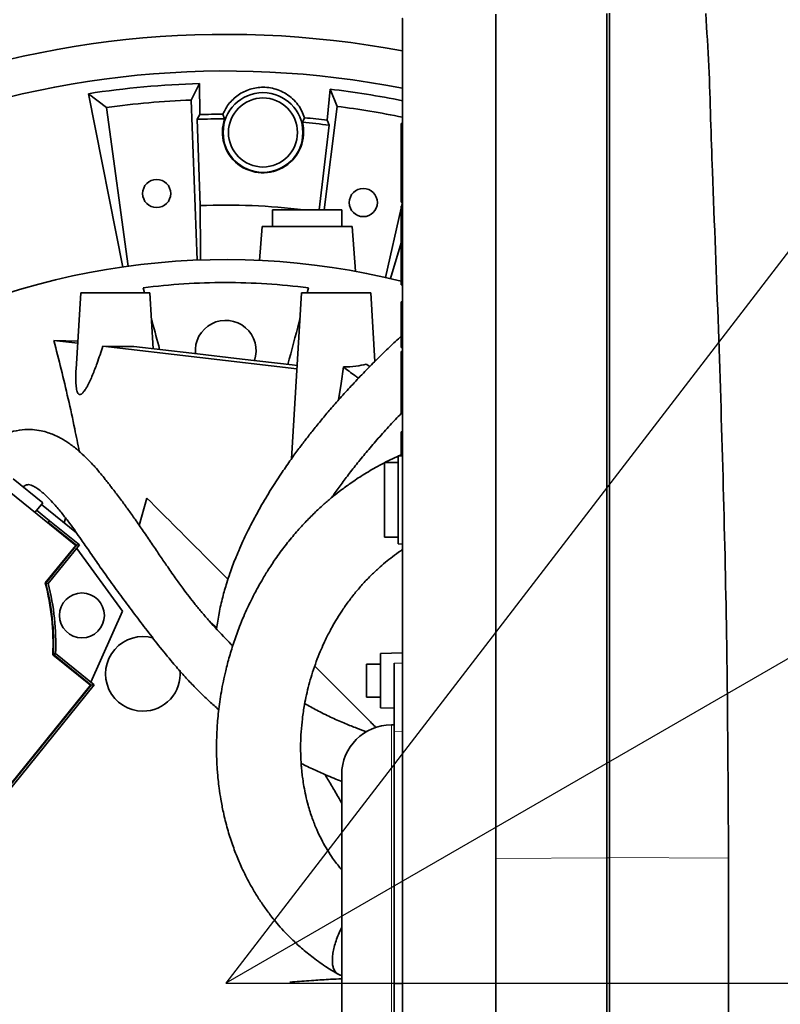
# Model space of a CAD drawing. Header units: millimetres. Extents: x 0 to 14900, y 0 to 10500.
# Tile 37 of 47: x 10555 to 10831, y 6633 to 6989. Entities that reach past the tile are written whole.
import ezdxf

# ---------------------------------------------------------------- set-up
doc = ezdxf.new("R2010")
doc.units = ezdxf.units.MM
doc.header["$LTSCALE"] = 25
doc.layers.add('THICK_LINE', color=7, linetype='Continuous')
doc.styles.add('SLDTEXTSTYLE0', font='TXT', dxfattribs={"width": 0.605})
doc.dimstyles.new('SLDDIMSTYLE2', dxfattribs={"dimtxt": 87.5, "dimasz": 87.5, "dimexe": 0, "dimexo": 0.0625, "dimgap": 21.875, "dimtad": 1, "dimdec": 4, "dimlfac": 25, "dimzin": 12, "dimdsep": 46, "dimtxsty": 'SLDTEXTSTYLE0', "dimsah": 1, "dimcen": 0.09, "dimadec": 1, "dimazin": 3, "dimtfac": 1, "dimtofl": 0, "dimtmove": 0, "dimatfit": 3, "dimfxl": 1, "dimfrac": 2, "dimtolj": 1, "dimtzin": 12, "dimarcsym": 0})
doc.dimstyles.new('SLDDIMSTYLE3', dxfattribs={"dimtxt": 87.5, "dimasz": 87.5, "dimexe": 0, "dimexo": 0.0625, "dimgap": 21.875, "dimtad": 1, "dimdec": 1, "dimrnd": 1e-09, "dimzin": 12, "dimdsep": 46, "dimtxsty": 'SLDTEXTSTYLE0', "dimsah": 1, "dimcen": 0, "dimadec": 0, "dimazin": 3, "dimtfac": 1, "dimtofl": 0, "dimtmove": 0, "dimatfit": 3, "dimfxl": 1, "dimfrac": 2, "dimtolj": 1, "dimtzin": 12, "dimarcsym": 0})

# ---------------------------------------------------------------- blocks, each defined once
blk = doc.blocks.new('_D_6')
at = {"layer": 'THICK_LINE'}
for p, q in [((7902.03, 7121.67), (7616.02, 7172.1)), ((13399.94, 6640.66), (13690.36, 6640.66))]:
    blk.add_line(p, q, dxfattribs=at)
blk.add_arc((10629.94, 6640.66), 3022.92, 0, 170, dxfattribs=at)
for points in [[(7652.95, 7165.58), (7681.67, 7249.18), (7657.11, 7253.87)], [(13652.86, 6640.66), (13664.1, 6728.33), (13639.1, 6727.97)]]:
    blk.add_solid(points, dxfattribs=at)
at = {"layer": 'THICK_LINE', "insert": (10779.39, 9775.28), "char_height": 87.5, "attachment_point": 1, "rotation": 355, "style": 'SLDTEXTSTYLE0'}
blk.add_mtext('170°', dxfattribs=at)
blk = doc.blocks.new('_D_7')
at = {"layer": 'THICK_LINE'}
for p, q in [((13399.94, 6640.66), (13690.36, 6640.66)), ((7902.03, 6159.65), (7616.02, 6109.22))]:
    blk.add_line(p, q, dxfattribs=at)
blk.add_arc((10629.94, 6640.66), 3022.92, 190, 0, dxfattribs=at)
for points in [[(13652.86, 6640.66), (13639.1, 6553.35), (13664.1, 6552.99)], [(7652.95, 6115.74), (7657.11, 6027.45), (7681.67, 6032.14)]]:
    blk.add_solid(points, dxfattribs=at)
at = {"layer": 'THICK_LINE', "insert": (10759.73, 3730.77), "char_height": 87.5, "attachment_point": 1, "rotation": 5, "style": 'SLDTEXTSTYLE0'}
blk.add_mtext('170°', dxfattribs=at)
blk = doc.blocks.new('_D_8')
at = {"layer": 'THICK_LINE'}
blk.add_line((12288.17, 8796.74), (10629.94, 6640.66), dxfattribs=at)
blk.add_solid([(12288.17, 8796.74), (12224.91, 8735.01), (12244.73, 8719.76)], dxfattribs=at)
at = {"layer": 'THICK_LINE', "insert": (11260.76, 7645.75), "char_height": 87.5, "attachment_point": 1, "rotation": 52.4365, "style": 'SLDTEXTSTYLE0'}
blk.add_mtext('R2720', dxfattribs=at)
blk = doc.blocks.new('_D_9')
at = {"layer": 'THICK_LINE'}
for q in [(11918.19, 7384.43), (10629.94, 6640.66)]:
    blk.add_line((11458.73, 7119.16), q, dxfattribs=at)
blk.add_solid([(11458.73, 7119.16), (11540.76, 7152.08), (11528.26, 7173.74)], dxfattribs=at)
at = {"layer": 'THICK_LINE', "insert": (11613.03, 7338.39), "char_height": 87.5, "attachment_point": 1, "rotation": 30, "style": 'SLDTEXTSTYLE0'}
blk.add_mtext('R957', dxfattribs=at)

msp = doc.modelspace()

# ---------------------------------------------------------------- linework, layer by layer
at = {"color": 7, "linetype": 'Continuous', "lineweight": 35}
for p, q in [((10767.8847626, 6991.7597618), (10767.8847626, 6686.1012152)), ((10768.8847626, 6991.9041897), (10768.8847626, 6686.2456431)), ((10620.4323443, 6966.3930139), (10617.3216215, 6960.4132959)), ((10620.4819646, 6955.1401757), (10620.4323443, 6966.3930139)), ((10580.1314909, 6962.709618), (10586.7324649, 6957.7370915)), ((10580.1314909, 6962.709618), (10592.6237618, 6899.9378375)), ((10667.6907139, 6964.3296689), (10666.660533, 6953.1239759)), ((10667.6907139, 6964.3296689), (10670.2684327, 6958.1015882)), ((10619.5986909, 6902.4580118), (10617.3216215, 6960.4132959)), ((10670.2684327, 6958.1015882), (10665.5052616, 6920.6600043)), ((10586.7324649, 6957.7370915), (10594.5538189, 6900.2668694)), ((10620.4819646, 6955.1401757), (10619.5914771, 6953.4311686)), ((10629.4912619, 6953.6020872), (10628.8816043, 6955.2791145)), ((10620.6272633, 6922.2022964), (10619.5914771, 6953.4311686)), ((10658.4114357, 6953.9847875), (10657.6508604, 6952.3546612)), ((10667.4086438, 6951.3198124), (10663.6973059, 6920.6600043)), ((10693.3847626, 6941.7183883), (10693.3847626, 6951.8875993)), ((10693.3847626, 6951.8875993), (10693.8847626, 6951.8875993)), ((10693.3847626, 6941.7183883), (10693.8847626, 6941.7183883)), ((10693.3847626, 6941.1993103), (10693.3847626, 6941.7183883)), ((10693.3847626, 6941.1993103), (10693.8847626, 6941.1993103)), ((10693.3847626, 6931.0300993), (10693.3847626, 6941.1993103)), ((10693.3847626, 6931.0300993), (10693.8847626, 6931.0300993)), ((10693.3847626, 6923.4700993), (10693.3847626, 6931.0300993)), ((10693.3847626, 6923.4700993), (10693.8847626, 6923.4700993)), ((10693.5421325, 6921.9850993), (10693.8781537, 6923.4700993)), ((10646.8847626, 6920.6600043), (10646.8847626, 6914.6600043)), ((10646.8847626, 6920.6600043), (10671.8847626, 6920.6600043)), ((10671.8847626, 6914.6600043), (10671.8847626, 6920.6600043)), ((10687.7074906, 6896.1996923), (10693.3847626, 6921.2896244)), ((10693.3847626, 6914.4250993), (10693.3847626, 6921.9850993)), ((10693.3847626, 6921.9850993), (10693.8847626, 6921.9850993)), ((10643.0351285, 6914.6600043), (10642.1759301, 6902.3728941)), ((10643.0351285, 6914.6600043), (10675.7343966, 6914.6600043)), ((10676.8702934, 6898.4159237), (10675.7343966, 6914.6600043)), ((10693.3847626, 6914.4250993), (10693.8847626, 6914.4250993)), ((10693.3847626, 6904.2558883), (10693.3847626, 6914.4250993)), ((10689.616555, 6895.7552404), (10693.3847626, 6908.6788136)), ((10693.3847626, 6904.2558883), (10693.8847626, 6904.2558883)), ((10693.3847626, 6903.7368103), (10693.3847626, 6904.2558883)), ((10693.3847626, 6893.5675993), (10693.3847626, 6903.7368103)), ((10693.3847626, 6903.7368103), (10693.8847626, 6903.7368103)), ((10577.3847626, 6890.6600043), (10575.6944798, 6863.0241244)), ((10602.3847626, 6890.6600043), (10577.3847626, 6890.6600043)), ((10600.4464774, 6890.6600043), (10599.9619307, 6892.4683571)), ((10603.6250167, 6870.3820291), (10602.3847626, 6890.6600043)), ((10657.3847626, 6890.6600043), (10653.7070273, 6830.5295638)), ((10682.3847626, 6890.6600043), (10657.3847626, 6890.6600043)), ((10659.8075944, 6892.4683571), (10659.3230478, 6890.6600043)), ((10683.9064214, 6865.7811026), (10682.3847626, 6890.6600043)), ((10693.3847626, 6893.5675993), (10693.8847626, 6893.5675993)), ((10693.3847626, 6870.8200993), (10693.3847626, 6887.3575993)), ((10693.3847626, 6887.3575993), (10693.8847626, 6887.3575993)), ((10576.2639104, 6872.3342331), (10567.6225332, 6873.3391964)), ((10576.311579, 6873.1136086), (10567.6225332, 6873.3391964)), ((10655.6988887, 6863.0962107), (10585.3645502, 6871.2758591)), ((10693.3847626, 6870.8200993), (10693.8847626, 6870.8200993)), ((10693.3847626, 6869.3350993), (10693.8847626, 6869.3350993)), ((10693.3847626, 6864.6775993), (10693.3847626, 6869.3350993)), ((10493.1620789, 6865.8974519), (10575.5395509, 6799.1894904)), ((10671.6471877, 6857.7633305), (10672.4843799, 6863.7773915)), ((10682.0763152, 6863.9272734), (10680.7045749, 6864.8337671)), ((10693.3847626, 6852.1225993), (10693.3847626, 6864.6775993)), ((10670.790165, 6851.8896028), (10671.6471877, 6857.7633305)), ((10693.3847626, 6852.1225993), (10693.8847626, 6852.1225993)), ((10693.3847626, 6851.4005938), (10693.3847626, 6852.1225993)), ((10693.3847626, 6851.4005938), (10693.8847626, 6851.4005938)), ((10693.3847626, 6850.302064), (10693.3847626, 6851.4005938)), ((10693.3847626, 6850.302064), (10693.8847626, 6850.302064)), ((10693.3847626, 6847.1275993), (10693.3847626, 6850.302064)), ((10693.3847626, 6847.1275993), (10693.8847626, 6847.1275993)), ((10693.3847626, 6831.6469114), (10693.3847626, 6840.2425993)), ((10693.3847626, 6840.2425993), (10693.8847626, 6840.2425993)), ((10693.8847626, 6831.6600043), (10692.3847626, 6831.6207254)), ((10692.3847626, 6831.6207254), (10692.3847626, 6799.6992832)), ((10692.3847626, 6829.1600043), (10687.3847626, 6829.1600043)), ((10687.3847626, 6829.1600043), (10687.3847626, 6802.1600043)), ((10552.8977795, 6823.3148534), (10563.6057194, 6814.6437347)), ((10598.5865538, 6806.4334365), (10601.3619968, 6816.2609806)), ((10560.7737776, 6811.1465779), (10563.6057194, 6814.6437347)), ((10561.403098, 6811.9237238), (10566.093104, 6808.1258318)), ((10575.8461304, 6803.7159778), (10563.108983, 6814.0303164)), ((10566.093104, 6808.1258318), (10565.57691, 6807.5106558)), ((10576.9460172, 6799.337316), (10566.093104, 6808.1258318)), ((10571.4171687, 6807.3024802), (10571.8898081, 6809.087043)), ((10565.4502185, 6807.3596707), (10565.57691, 6807.5106558)), ((10575.816719, 6799.218622), (10565.57691, 6807.5106558)), ((10687.3847626, 6802.1600043), (10692.3847626, 6802.1600043)), ((10575.5395509, 6799.1894904), (10564.5253438, 6785.5880774)), ((10564.7408947, 6785.541118), (10575.816719, 6799.218622)), ((10565.6182502, 6785.3486887), (10576.9460172, 6799.337316)), ((10575.816719, 6799.218622), (10576.9460172, 6799.337316)), ((10592.4399767, 6775.3697347), (10575.9342619, 6798.0879022)), ((10692.3847626, 6799.6992832), (10693.8847626, 6799.6600043)), ((10564.7408947, 6785.541118), (10565.6182502, 6785.3486887)), ((10581.018324, 6749.7162826), (10592.4399767, 6775.3697347)), ((10626.633878, 6769.3621895), (10624.4300781, 6771.2779236)), ((10567.2598584, 6759.5709088), (10580.8612714, 6748.5567017)), ((10567.4609356, 6759.6616576), (10568.2791104, 6760.0322943)), ((10581.1384395, 6748.5858333), (10567.4609356, 6759.6616576)), ((10582.2677377, 6748.7045273), (10568.2791104, 6760.0322943)), ((10693.8847626, 6760.2414211), (10685.8847626, 6760.1017806)), ((10685.8847626, 6740.3810616), (10685.8847626, 6760.1017806)), ((10685.8847626, 6756.2414211), (10680.8847626, 6756.2414211)), ((10680.8847626, 6744.2414211), (10680.8847626, 6756.2414211)), ((10690.8847626, 6731.8362344), (10690.8847626, 6756.5284997)), ((10580.8612714, 6748.5567017), (10514.1533099, 6666.1792298)), ((10514.1824415, 6665.9020617), (10581.1384395, 6748.5858333)), ((10514.3011355, 6664.7727635), (10582.2677377, 6748.7045273)), ((10581.1384395, 6748.5858333), (10582.2677377, 6748.7045273)), ((10680.8847626, 6744.2414211), (10685.8847626, 6744.2414211)), ((10685.8847626, 6740.3810616), (10690.8847626, 6740.2937863)), ((10690.8847626, 6734.1859412), (10689.8847626, 6734.1859412)), ((10690.8847626, 6640.4392887), (10690.8847626, 6731.8362344)), ((10671.8847626, 6716.1859412), (10671.8847626, 6565.1340675)), ((10767.8847626, 6686.1012152), (10767.8847626, 6445.1361902)), ((10768.8847626, 6686.2456431), (10768.8847626, 6640.6600043)), ((10768.8847626, 6640.6600043), (10768.8847626, 6444.514748)), ((10690.8847626, 6599.2657419), (10690.8847626, 6640.4392887))]:
    msp.add_line(p, q, dxfattribs=at)
at = {"color": 8, "linetype": 'Continuous', "lineweight": 18}
for p, q in [((10693.3847626, 6864.6775993), (10693.8847626, 6864.6775993)), ((10690.8847626, 6756.5284997), (10693.8847626, 6756.5615954)), ((10689.8847626, 6604.1021753), (10689.8847626, 6734.1859412)), ((10690.8847626, 6731.8362344), (10693.8847626, 6731.8854823)), ((10727.6677194, 6685.8564621), (10767.8847626, 6686.1012152)), ((10767.8847626, 6686.1012152), (10768.8847626, 6686.0870006)), ((10768.8847626, 6686.2456431), (10811.9774888, 6685.9833891)), ((10768.8847626, 6640.6600043), (10812.0265242, 6640.6600043)), ((10690.8847626, 6640.4392887), (10693.8847626, 6640.4391695))]:
    msp.add_line(p, q, dxfattribs=at)
at = {"color": 7, "linetype": 'Continuous', "lineweight": 35, "flags": 128}
for points in [[(10727.6697959, 6991.5150214), (10727.6676422, 6966.8500504), (10727.6676422, 6942.1850748), (10727.6676422, 6892.8551235), (10727.6677194, 6685.8564621)], [(10667.4086438, 6951.3198124), (10667.0274559, 6952.2395673), (10666.660533, 6953.1239759)], [(10620.7149606, 6902.3342251), (10620.7015285, 6905.3761019), (10620.6272633, 6922.2022964)], [(10655.7726564, 6864.3023007), (10653.9764323, 6864.5116715), (10635.807773, 6866.6296125), (10617.6415468, 6868.7475989), (10596.5957, 6871.2016989)]]:
    msp.add_lwpolyline(points, dxfattribs=at)
at = {"color": 7, "linetype": 'Continuous', "lineweight": 35}
for centre, radius in [((10643.3847626, 6948.6600043), 14.4374433), ((10643.3847626, 6948.6600043), 12.5), ((10604.8710644, 6926.5678827), 5.1), ((10679.7217896, 6923.2998294), 5.1), ((10577.7934896, 6773.8303269), 8.135)]:
    msp.add_circle(centre, radius, dxfattribs=at)
for centre, radius, start, end in [((10629.8847626, 6640.6600043), 343.5265853, 79.258358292, 112.850063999), ((10629.8847626, 6640.6600043), 330.2658527, 78.826146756, 112.337484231), ((10629.8847626, 6640.6600043), 325.8701302, 91.662194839, 98.782165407), ((10629.8847626, 6640.6600043), 325.8701302, 78.667861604, 83.337805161), ((10629.8847626, 6640.6600043), 320, 92.25, 97.75), ((10629.8847626, 6640.6600043), 320, 78.457701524, 82.75), ((10629.8847626, 6640.6600043), 314.6207095, 90.182686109, 91.712604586), ((10629.8847626, 6640.6600043), 314.6207095, 83.287395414, 84.797844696), ((10629.8847626, 6640.6600043), 262, 75.973749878, 120.231909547), ((10629.8847626, 6869.6600043), 11, 340.960791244, 185.753077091), ((10478.3413001, 6763.3774806), 89, 357.548684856, 14.451315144), ((10478.3413001, 6763.3774806), 89.197067, 357.612448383, 14.387551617), ((10478.3413001, 6763.3774806), 90, 357.869897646, 14.130102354), ((10599.8847626, 6752.6600043), 13.5, 73.580631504, 270), ((10599.8847626, 6752.6600043), 13.5, 270, 5.119480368), ((10689.8847626, 6716.1859412), 18, 90, 180)]:
    msp.add_arc(centre, radius, start, end, dxfattribs=at)
for centre, major_axis, ratio, start_param, end_param in [((10629.8847626, 6643.9859828), (0, 309.6163545), 0.9999423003, 0.0012710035, 0.0332533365), ((10643.3847626, 6948.7725935), (0, 14.7093399), 0.9999707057, 1.2362630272, 4.9583858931), ((10629.8847626, 6643.9859828), (0, 309.6163545), 0.9999423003, 6.1616848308, 6.1933804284), ((10629.8847626, 6682.7162308), (0, 239.6706065), 0.9844838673, 6.1630712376, 6.3224300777), ((10589.8943997, 6871.9491353), (13.6443218, -0.1580688), 0.0563687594, 4.3746241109, 5.2264422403), ((10669.9419019, 6868.4321254), (13.8524659, -1.0469645), 0.3274650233, 4.9216626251, 5.6265624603)]:
    msp.add_ellipse(centre, major_axis=major_axis, ratio=ratio, start_param=start_param, end_param=end_param, dxfattribs=at)
for points, knots in [([(10693.8847626, 6989.9600043), (10693.8847626, 6989.9599242), (10693.8847626, 6989.9594432), (10693.8847626, 6989.9710314), (10693.8847626, 6989.9413584), (10693.8847626, 6990.0379476), (10693.8847626, 6989.2006457), (10693.8847626, 6987.2000091), (10693.8847626, 6984.1193393), (10693.8847626, 6980.1024693), (10693.8847626, 6975.1898294), (10693.8847626, 6969.9236667), (10693.8847626, 6964.5094501), (10693.8847626, 6957.2946379), (10693.8847626, 6944.3602158), (10693.8847626, 6876.5144413), (10693.8847626, 6796.732049), (10693.8847626, 6716.6975343), (10693.8847626, 6689.5904073), (10693.8847626, 6674.1427763), (10693.8847626, 6662.0742981), (10693.8847626, 6649.5165378), (10693.8847626, 6636.4669768), (10693.8847626, 6623.2896217), (10693.8847626, 6610.2670987), (10693.8847626, 6597.5550137), (10693.8847626, 6585.174054), (10693.8847626, 6573.0399926), (10693.8847626, 6561.4240754), (10693.8847626, 6550.4525445), (10693.8847626, 6540.137867), (10693.8847626, 6530.4174199), (10693.8847626, 6521.514827), (10693.8847626, 6513.5233937), (10693.8847626, 6506.434366), (10693.8847626, 6500.2212007), (10693.8847626, 6495.0365907), (10693.8847626, 6490.9244765), (10693.8847626, 6487.8467109), (10693.8847626, 6485.9064357), (10693.8847626, 6485.0434095), (10693.8847626, 6485.1868079), (10693.8847626, 6485.2171553)], [0, 0, 0, 0, 0.0033318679, 0.0199976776, 0.0283305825, 0.0366638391, 0.0469399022, 0.0575138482, 0.0677896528, 0.0783631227, 0.0886435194, 0.0992218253, 0.1077228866, 0.1163895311, 0.1340115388, 0.1692555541, 0.4406473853, 0.5145353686, 0.5514793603, 0.5699513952, 0.5884526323, 0.6083922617, 0.6284703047, 0.648985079, 0.6696504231, 0.6895901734, 0.7096683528, 0.7301832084, 0.7508492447, 0.7707871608, 0.7908635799, 0.8113764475, 0.8320398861, 0.8519782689, 0.8720548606, 0.8925679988, 0.9132321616, 0.933176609, 0.9532598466, 0.9737799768, 0.9944510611, 1, 1, 1, 1]), ([(10811.9774888, 6685.9833891), (10811.8545741, 6711.7348941), (10811.640767, 6756.5290114), (10810.1638721, 6820.3595504), (10808.4289456, 6877.477391), (10806.5954587, 6921.8937958), (10805.5026658, 6953.6285249), (10804.9547005, 6972.6746551), (10804.1322141, 6985.3536034), (10803.7210289, 6991.692183)], [0, 0, 0, 0, 0.25262744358, 0.43943929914, 0.62626751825, 0.81312561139, 0.87542337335, 0.93772047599, 1, 1, 1, 1]), ([(10658.4114357, 6953.9847875), (10658.1132119, 6954.8047419), (10657.5168767, 6956.4443419), (10656.0660613, 6958.7692671), (10654.1736524, 6960.8946966), (10651.9048005, 6962.6502167), (10649.4056868, 6963.9325262), (10646.808864, 6964.750247), (10644.1869712, 6965.0927705), (10641.6454779, 6965.0015114), (10639.2424736, 6964.5421429), (10636.9669319, 6963.7194441), (10634.8418246, 6962.567869), (10632.9253375, 6961.1038803), (10631.2562811, 6959.3645102), (10629.8661731, 6957.4179589), (10629.2098232, 6955.9921262), (10628.8816043, 6955.2791145)], [0, 0, 0, 0, 0.0715118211, 0.1429967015, 0.2194271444, 0.2958065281, 0.364228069, 0.432622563, 0.4999153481, 0.5610585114, 0.6222107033, 0.6832383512, 0.7442862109, 0.8077568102, 0.8712510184, 0.9356168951, 1, 1, 1, 1]), ([(10599.9619307, 6892.4683571), (10604.8862968, 6892.9961202), (10614.7538762, 6894.0536663), (10629.7094545, 6894.4649815), (10644.7634157, 6894.0755676), (10654.7862848, 6893.0047973), (10659.8075944, 6892.4683571)], [0, 0, 0, 0, 0.24758048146, 0.49610853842, 0.74755780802, 1, 1, 1, 1]), ([(10605.9526717, 6870.1106074), (10605.0554643, 6873.4590311), (10604.0380523, 6877.2560644), (10603.0721775, 6880.8607582), (10602.9580619, 6881.2866433)], [0, 0, 0, 0, 0.881852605, 1, 1, 1, 1]), ([(10656.8114633, 6881.2866433), (10656.6972697, 6880.860467), (10655.2646446, 6875.5138373), (10653.7556296, 6869.8821167), (10652.3668972, 6864.6992969)], [0, 0, 0, 0, 0.0797093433, 1, 1, 1, 1]), ([(10576.8340493, 6833.1938129), (10576.2987981, 6835.9143197), (10575.02351, 6842.396193), (10572.8398942, 6852.3152718), (10570.3218764, 6863.0189936), (10568.5225612, 6869.8981847), (10567.6225332, 6873.3391964)], [0, 0, 0, 0, 0.1939573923, 0.4621224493, 0.7309505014, 1, 1, 1, 1]), ([(10693.3847626, 6874.8663669), (10693.2501689, 6874.7438601), (10691.664642, 6873.3007182), (10688.6527412, 6870.4422612), (10684.2224598, 6866.1358823), (10679.7529485, 6861.6057002), (10675.4057427, 6857.0178247), (10671.4215883, 6852.637319), (10667.8451073, 6848.548483), (10664.5681327, 6844.6591819), (10661.5912294, 6840.9926275), (10658.8697215, 6837.516166), (10656.2204167, 6834.0123683), (10653.3688487, 6830.093067), (10650.1350958, 6825.4272969), (10646.5810919, 6819.9766286), (10643.2704081, 6814.4937685), (10640.3914524, 6809.3259178), (10638.1125598, 6804.9167594), (10636.2009334, 6800.9238596), (10634.6566211, 6797.4489651), (10633.4216902, 6794.4666086), (10632.349015, 6791.7000236), (10631.2982386, 6788.7921987), (10630.0485343, 6785.0099312), (10628.6863344, 6780.2289923), (10627.4080205, 6774.6950766), (10626.8439008, 6770.8365305), (10626.568867, 6768.955315)], [0, 0, 0, 0, 0.004027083, 0.0474394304, 0.0925042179, 0.1422434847, 0.1907946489, 0.2358354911, 0.2773962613, 0.3155147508, 0.3532233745, 0.3869471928, 0.4183890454, 0.4559687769, 0.5006798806, 0.5522407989, 0.6102915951, 0.6536303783, 0.6945104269, 0.730262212, 0.7610540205, 0.7870398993, 0.8089135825, 0.8333147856, 0.8620249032, 0.9054523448, 0.9539037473, 1, 1, 1, 1]), ([(10575.6953479, 6863.0240713), (10575.6937493, 6863.0026749), (10575.6319042, 6862.1749554), (10575.5911863, 6860.9735267), (10575.5698491, 6859.4242396), (10575.5892837, 6858.2861986), (10575.6498513, 6857.1745727), (10575.7663245, 6856.1141732), (10575.9282872, 6855.2960405), (10576.1155795, 6854.7150683), (10576.2831954, 6854.3541203), (10576.4753432, 6854.079266), (10576.6849711, 6853.8946418), (10576.9301953, 6853.7962279), (10577.1927463, 6853.8002396), (10577.4633016, 6853.8948545), (10577.7693826, 6854.083013), (10578.1213862, 6854.3974738), (10578.4944219, 6854.8291504), (10578.8471284, 6855.3095833), (10579.2918917, 6855.9893529), (10579.7808573, 6856.8437334), (10580.3060718, 6857.8660241), (10580.9294216, 6859.1748782), (10581.6701562, 6860.8803495), (10582.5089446, 6862.9892891), (10583.4136313, 6865.429646), (10584.3732166, 6868.1912472), (10585.0339137, 6870.2470579), (10585.3645502, 6871.2758591)], [0, 0, 0, 0, 0.0020654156, 0.0799006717, 0.1185745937, 0.1573262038, 0.1964506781, 0.2358064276, 0.2745529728, 0.2943875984, 0.3144615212, 0.3304526, 0.3467660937, 0.3627885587, 0.3793905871, 0.3937664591, 0.4085126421, 0.4299876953, 0.4520468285, 0.4722529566, 0.4926190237, 0.5340852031, 0.5675628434, 0.6011610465, 0.6688972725, 0.7377821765, 0.8068399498, 0.9033357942, 1, 1, 1, 1]), ([(10677.9698656, 6859.6920522), (10677.5278658, 6860.0146129), (10675.6656978, 6861.3735783), (10673.8608406, 6862.7373338), (10672.4843799, 6863.7773915)], [0, 0, 0, 0, 0.237357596, 1, 1, 1, 1]), ([(10668.3242781, 6816.5301953), (10668.5090066, 6816.8059906), (10669.570465, 6818.3907232), (10671.7060586, 6821.3135379), (10674.7478472, 6825.3800762), (10678.0937498, 6829.6180306), (10681.735843, 6834.0290011), (10685.6986973, 6838.6027234), (10689.7550926, 6843.0927979), (10692.5633924, 6846.0261866), (10693.8847626, 6847.406414)], [0, 0, 0, 0, 0.0256718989, 0.1475119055, 0.2762082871, 0.4118407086, 0.5544653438, 0.7041113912, 0.8607775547, 1, 1, 1, 1]), ([(10632.4385807, 6762.8047132), (10631.5641762, 6763.6699997), (10628.6616644, 6766.542245), (10624.9483513, 6770.6301454), (10621.3237626, 6774.8072669), (10618.8915529, 6777.7572716), (10616.579557, 6780.6911059), (10614.1631581, 6783.895198), (10611.4299269, 6787.6707335), (10608.5890538, 6791.7433331), (10605.740089, 6795.9243621), (10602.9536285, 6800.0522728), (10600.0657463, 6804.3095824), (10597.2301576, 6808.4158033), (10594.6127343, 6812.0920859), (10592.4547696, 6815.0239274), (10590.7351535, 6817.3044318), (10589.429967, 6819.0137664), (10588.3468273, 6820.4209364), (10587.3452771, 6821.7147401), (10586.1300131, 6823.2738765), (10584.4947646, 6825.3076207), (10582.3907473, 6827.7478158), (10579.9608394, 6830.3081658), (10577.6032357, 6832.559097), (10575.5563779, 6834.3107707), (10573.9095633, 6835.5837972), (10572.434539, 6836.6122785), (10571.0543038, 6837.4786162), (10569.4896985, 6838.3559771), (10567.6797886, 6839.2206097), (10565.4613176, 6840.0647824), (10562.8838802, 6840.7692028), (10559.7386849, 6841.2056033), (10556.0267805, 6841.1386539), (10551.8436705, 6840.2865597), (10547.4245287, 6838.4222302), (10543.5917337, 6835.9980192), (10541.510981, 6833.9881031), (10540.6963698, 6833.2012243)], [0, 0, 0, 0, 0.0319913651, 0.106192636, 0.1394157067, 0.1707118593, 0.2000804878, 0.2304732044, 0.2672384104, 0.3101100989, 0.3477183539, 0.3884293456, 0.4318314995, 0.4742039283, 0.5101025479, 0.5399515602, 0.5589821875, 0.5749479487, 0.5879533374, 0.5983619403, 0.612232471, 0.6313509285, 0.6554132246, 0.6839094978, 0.7110783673, 0.7287645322, 0.744155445, 0.7573747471, 0.7684950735, 0.7797502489, 0.7960683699, 0.8118736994, 0.8308908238, 0.8533260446, 0.8792888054, 0.9086979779, 0.9412731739, 0.9770085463, 1, 1, 1, 1]), ([(10693.3847626, 6831.9558201), (10692.3341996, 6831.4866159), (10689.1643119, 6830.0708754), (10684.320859, 6827.5424326), (10679.1405127, 6824.4532456), (10674.7918809, 6821.5274257), (10671.1865166, 6818.8555181), (10668.0539863, 6816.340988), (10665.0452218, 6813.7465003), (10661.8746797, 6810.7977316), (10658.4818339, 6807.3660659), (10654.9219301, 6803.4177582), (10651.3506894, 6799.0367668), (10648.0575985, 6794.5462579), (10645.2544253, 6790.3191503), (10643.0139715, 6786.6254922), (10641.3559182, 6783.6728583), (10640.080223, 6781.2637816), (10638.9532093, 6779.0317582), (10637.7096593, 6776.4290105), (10636.312976, 6773.2966246), (10634.644141, 6769.2230587), (10632.8891063, 6764.3961336), (10631.2231954, 6759.0504916), (10629.6292536, 6752.987887), (10628.258315, 6746.3301742), (10627.2427483, 6739.1940925), (10626.6952195, 6732.6710475), (10626.51683, 6726.9052545), (10626.5850038, 6722.4543186), (10626.7449284, 6719.173378), (10626.9183056, 6716.7337357), (10627.1575971, 6714.1371691), (10627.5277997, 6710.9878949), (10628.1239983, 6707.0434998), (10629.0752155, 6702.1310995), (10630.4389775, 6696.6613246), (10632.1981921, 6691.0701512), (10634.1380705, 6685.9679284), (10636.1749845, 6681.3912649), (10638.2818765, 6677.2516727), (10640.1161914, 6674.0497038), (10641.6294902, 6671.6185314), (10642.7890144, 6669.8524561), (10643.9794871, 6668.1316633), (10645.2522795, 6666.3840646), (10646.7379919, 6664.4509611), (10648.5928127, 6662.186848), (10650.9435665, 6659.53317), (10653.856082, 6656.5397179), (10657.4025607, 6653.2620517), (10661.684764, 6649.7881134), (10666.0637084, 6646.6195957), (10669.2098651, 6644.7930555), (10670.5079985, 6644.0394081)], [0, 0, 0, 0, 0.012714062, 0.0383624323, 0.0613413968, 0.0816599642, 0.0992982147, 0.1142767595, 0.1296460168, 0.1472098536, 0.1670142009, 0.1891114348, 0.2135574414, 0.2385094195, 0.2605164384, 0.2794313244, 0.2951903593, 0.3053058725, 0.3157012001, 0.328585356, 0.3439803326, 0.361908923, 0.3882196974, 0.4140110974, 0.4388791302, 0.4750066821, 0.5088232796, 0.5401569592, 0.5675353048, 0.5905133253, 0.603182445, 0.6139791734, 0.6250236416, 0.6398682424, 0.6585328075, 0.6809617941, 0.7098473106, 0.7370687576, 0.7619437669, 0.7845146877, 0.8048319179, 0.8239039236, 0.8332450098, 0.8424571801, 0.8515415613, 0.8604994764, 0.8704845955, 0.8830045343, 0.8980354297, 0.9155448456, 0.935497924, 0.9578609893, 0.9826130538, 1, 1, 1, 1]), ([(10556.43474, 6820.432512), (10556.7086168, 6820.5983013), (10557.1718097, 6820.8786917), (10557.8592054, 6821.148729), (10558.4898862, 6821.2190652), (10559.6586167, 6820.9361336), (10561.0994071, 6820.1726661), (10562.696199, 6819.042681), (10565.0753676, 6817.0098046), (10567.8325783, 6814.0186087), (10570.901005, 6810.4126762), (10573.2614061, 6807.3600762), (10575.4260961, 6804.3272246), (10577.8113368, 6800.9098392), (10580.6177175, 6796.8356527), (10583.980053, 6791.9857504), (10587.7890532, 6786.6050613), (10591.9711576, 6780.8621018), (10596.3577878, 6774.9685197), (10600.8829595, 6768.9987584), (10605.5890561, 6762.9282619), (10610.0654645, 6757.3921414), (10614.1474967, 6752.6869564), (10617.53047, 6749.0391505), (10620.7412274, 6745.7882975), (10623.9780298, 6742.6886129), (10626.2440628, 6740.6956487), (10627.3858414, 6739.6914603)], [0, 0, 0, 0, 0.008213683, 0.0138913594, 0.0229633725, 0.0339860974, 0.0525524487, 0.0713574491, 0.0909611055, 0.1417367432, 0.1821257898, 0.2187733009, 0.2529495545, 0.2848998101, 0.330075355, 0.3797966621, 0.4340085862, 0.4969816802, 0.5640378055, 0.6337293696, 0.7058259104, 0.780021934, 0.8311815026, 0.8762732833, 0.9164312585, 0.9578924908, 1, 1, 1, 1]), ([(10601.3619968, 6816.2609806), (10608.5743305, 6809.0486469), (10618.1695124, 6799.453465), (10628.2075173, 6789.4154601), (10630.7003354, 6786.922642)], [0, 0, 0, 0, 0.7516620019, 1, 1, 1, 1]), ([(10671.8847626, 6681.7784224), (10671.6734999, 6682.0192163), (10670.8883668, 6682.9140988), (10669.6743686, 6684.4907302), (10667.9635879, 6686.8693849), (10666.2188632, 6689.6247827), (10664.4337056, 6692.8679292), (10662.7465889, 6696.4359112), (10661.12761, 6700.5353919), (10659.8207288, 6704.6756019), (10658.8567426, 6708.5409392), (10658.2190375, 6711.7453964), (10657.7852426, 6714.5043677), (10657.506181, 6716.7574253), (10657.3272596, 6718.5785211), (10657.1990997, 6720.2188767), (10657.0986052, 6721.9376565), (10657.0108358, 6724.3648706), (10657.0009182, 6727.6347067), (10657.180256, 6731.8440222), (10657.6247648, 6736.5566313), (10658.2967197, 6741.0097443), (10659.1115799, 6745.0784907), (10659.9851871, 6748.690588), (10661.0505467, 6752.4164779), (10662.3034657, 6756.1787251), (10663.6650878, 6759.7381362), (10665.009455, 6762.8642239), (10666.2045465, 6765.39936), (10667.3011098, 6767.5667816), (10668.4604639, 6769.7218483), (10669.8877114, 6772.1990618), (10671.7069385, 6775.1086883), (10673.948475, 6778.3698256), (10676.5019171, 6781.7104217), (10679.3128574, 6785.0142661), (10682.1692065, 6788.0339585), (10684.9974604, 6790.7249494), (10687.6529917, 6793.0312146), (10690.3573265, 6795.1603985), (10692.4078989, 6796.6887753), (10693.6735298, 6797.4990876), (10693.8847626, 6797.6343281)], [0, 0, 0, 0, 0.0071516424, 0.0265782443, 0.0456020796, 0.0751114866, 0.1036687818, 0.1351172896, 0.1707977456, 0.2108854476, 0.2409875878, 0.2679925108, 0.290844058, 0.3094148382, 0.3236154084, 0.3356433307, 0.3495677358, 0.3654869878, 0.394562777, 0.4286252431, 0.4669050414, 0.5080683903, 0.5362775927, 0.5656003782, 0.5959832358, 0.6273628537, 0.65809548, 0.6840919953, 0.7052266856, 0.7216389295, 0.7386662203, 0.7597995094, 0.784901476, 0.8137926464, 0.8452691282, 0.8742239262, 0.9040818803, 0.9299095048, 0.9518983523, 0.9725410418, 0.9954171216, 1, 1, 1, 1]), ([(10662.1124663, 6755.5105111), (10664.439174, 6753.1838034), (10670.6381481, 6746.9848293), (10678.1299851, 6739.4929923), (10683.3035592, 6734.3194182), (10684.4262072, 6733.1967702)], [0, 0, 0, 0, 0.3199494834, 0.8524313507, 1, 1, 1, 1]), ([(10681.0193737, 6731.6499892), (10680.6470247, 6731.7827442), (10679.2445728, 6732.2827656), (10676.4568799, 6733.3422362), (10672.4349262, 6734.9626407), (10667.7548756, 6737.0447621), (10663.0220263, 6739.3638425), (10659.9427816, 6741.1167066), (10658.5054568, 6741.9349056)], [0, 0, 0, 0, 0.047734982, 0.1797937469, 0.3626535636, 0.574044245, 0.8011730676, 1, 1, 1, 1]), ([(10657.2054451, 6720.2129605), (10658.7462447, 6719.4696661), (10661.6773368, 6718.0556832), (10665.6388006, 6716.2995971), (10668.9496975, 6714.9041307), (10670.893368, 6714.1078635), (10671.8393316, 6713.7380201), (10671.8847626, 6713.7202579)], [0, 0, 0, 0, 0.3196986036, 0.6081686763, 0.8103922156, 0.9908938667, 1, 1, 1, 1]), ([(10671.8847626, 6705.712539), (10671.5682202, 6706.3336667), (10670.8798083, 6707.6844861), (10669.6735706, 6709.7543652), (10668.4235998, 6711.8806831), (10667.1927714, 6713.9448094), (10666.3374666, 6715.3856134), (10665.9012481, 6716.1338696), (10665.8477674, 6716.2256061)], [0, 0, 0, 0, 0.1746617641, 0.379851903, 0.5816065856, 0.7797547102, 0.9729978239, 1, 1, 1, 1]), ([(10727.6677194, 6685.8564621), (10727.6714094, 6682.3256705), (10727.678801, 6675.2530414), (10727.6896308, 6664.4814221), (10727.6985758, 6653.6110621), (10727.707849, 6642.6624865), (10727.7194749, 6631.6732379), (10727.7303718, 6620.0255588), (10727.7395306, 6607.7639101), (10727.7514324, 6594.9556566), (10727.763469, 6582.3059438), (10727.7721714, 6569.8712333), (10727.781354, 6558.4584107), (10727.7912136, 6548.0538504), (10727.7984697, 6538.626264), (10727.8041492, 6529.4904283), (10727.8114808, 6520.6782188), (10727.8191102, 6512.2204156), (10727.8247278, 6504.197148), (10727.8288963, 6496.6294222), (10727.8349333, 6489.5355096), (10727.8407966, 6482.8960214), (10727.8446964, 6476.7356919), (10727.8473266, 6471.0788068), (10727.852298, 6465.6450496), (10727.85685, 6460.573964), (10727.8584564, 6456.0261349), (10727.8608952, 6452.2940508), (10727.864595, 6449.4136348), (10727.8650756, 6447.5079776), (10727.8644435, 6446.5028129), (10727.8658364, 6446.1085473), (10727.865947, 6446.2061215), (10727.865959, 6446.2166739)], [0, 0, 0, 0, 0.030901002, 0.061898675, 0.0929939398, 0.1241877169, 0.1554809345, 0.1868745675, 0.2239538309, 0.261169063, 0.2985535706, 0.3360581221, 0.3737359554, 0.4046408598, 0.4356424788, 0.466737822, 0.4979316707, 0.5292210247, 0.560610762, 0.5915226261, 0.6225254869, 0.6536259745, 0.6848133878, 0.7161001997, 0.7474814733, 0.7845139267, 0.8217148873, 0.859084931, 0.8966291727, 0.9343472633, 0.9652460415, 0.9962414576, 1, 1, 1, 1]), ([(10812.0265242, 6640.6600043), (10812.0222366, 6644.8096212), (10812.0136438, 6653.1258769), (10811.9988681, 6664.8525401), (10811.9878757, 6675.8290735), (10811.9809544, 6682.5954103), (10811.9774888, 6685.9833891)], [0, 0, 0, 0, 0.2721405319, 0.545397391, 0.7723755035, 1, 1, 1, 1]), ([(10671.8847626, 6660.7804492), (10671.8760386, 6660.7650223), (10671.4401637, 6659.9942475), (10670.7330759, 6658.3967875), (10669.8082801, 6656.0432772), (10669.1284518, 6653.7506813), (10668.6753725, 6651.5517897), (10668.4712988, 6649.5407489), (10668.5217892, 6647.7436759), (10668.8226768, 6646.0897619), (10669.281913, 6645.2874138), (10669.5320922, 6644.8503167)], [0, 0, 0, 0, 0.0025514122, 0.1274761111, 0.2473544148, 0.3707549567, 0.4897822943, 0.6122701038, 0.731204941, 0.8535678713, 1, 1, 1, 1]), ([(10669.5320922, 6644.8503167), (10669.7883929, 6644.566946), (10670.3084829, 6643.9919254), (10671.128898, 6643.6238728), (10671.7121808, 6643.6410595), (10671.8847626, 6643.6461448)], [0, 0, 0, 0, 0.4062220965, 0.8243129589, 1, 1, 1, 1]), ([(10671.8847626, 6642.3148531), (10670.5282701, 6642.244478), (10666.9723785, 6642.0599976), (10661.3281392, 6641.7001274), (10656.4237215, 6641.358491), (10653.717739, 6641.1276571), (10653.0972975, 6641.0747303)], [0, 0, 0, 0, 0.1927045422, 0.5051531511, 0.8865389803, 1, 1, 1, 1]), ([(10812.1814194, 6445.6926023), (10812.1814861, 6445.6795877), (10812.181932, 6445.5925331), (10812.182782, 6446.1512698), (10812.1792948, 6447.5964386), (10812.1781132, 6449.9774693), (10812.1783948, 6453.2033232), (10812.1736772, 6457.2598121), (10812.1697496, 6462.1255624), (10812.1684219, 6467.7762102), (10812.1632975, 6474.2318036), (10812.1564995, 6481.549266), (10812.1529306, 6489.6579836), (10812.1471864, 6498.4650274), (10812.1380995, 6507.8188753), (10812.1320045, 6517.7184705), (10812.1258751, 6528.1932213), (10812.1148704, 6539.1295571), (10812.1060457, 6550.5009826), (10812.0990256, 6562.2703511), (10812.0866179, 6574.4637794), (10812.0747809, 6587.0963138), (10812.0656339, 6600.6555626), (10812.050192, 6615.1287061), (10812.036723, 6628.6974257), (10812.029446, 6637.2329872), (10812.0265242, 6640.6600043)], [0, 0, 0, 0, 0.0075523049, 0.0505173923, 0.0936796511, 0.136653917, 0.1793933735, 0.2223268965, 0.2645852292, 0.3070311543, 0.349762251, 0.3926873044, 0.4371094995, 0.4806057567, 0.5233041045, 0.5661959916, 0.6089432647, 0.6518847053, 0.6942161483, 0.736736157, 0.7796332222, 0.8227265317, 0.8666684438, 0.9163978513, 0.9664338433, 1, 1, 1, 1])]:
    msp.add_open_spline(points, degree=3, knots=knots, dxfattribs=at)
at = {"color": 8, "linetype": 'Continuous', "lineweight": 18}
msp.add_open_spline([(10812.0265242, 6640.6600043), (10813.3387932, 6640.6599874), (10815.9363143, 6640.659954), (10819.7507872, 6640.6599015), (10823.4518917, 6640.6599122), (10827.036096, 6640.6599736), (10832.601033, 6640.6600322), (10839.849876, 6640.6599634), (10845.5905074, 6640.659991), (10848.3539304, 6640.6600043)], degree=3, knots=[0, 0, 0, 0, 0.1027261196, 0.2033373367, 0.3018093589, 0.3981230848, 0.492264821, 0.7555866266, 1, 1, 1, 1], dxfattribs=at)
at = {"layer": 'THICK_LINE'}
msp.add_line((10629.9447626, 6640.6600043), (13349.9447626, 6640.6600043), dxfattribs=at)
for radius in [2720, 957]:
    msp.add_arc((10629.9447626, 6640.6600043), radius, 190, 170, dxfattribs=at)

# ---------------------------------------------------------------- dimensions: what is measured, and where the dimension line sits
for base, line1, line2, picture, middle in [((10893.4096045, 9652.0769274), ((13349.9447626, 6640.6600043), (10629.9447626, 6640.6600043)), ((9687.483743, 6806.8413104), (7951.2676744, 7112.9830476)), '_D_6', (10893.4096045, 9652.0769274)), ((10893.4096045, 3629.2430813), ((9687.483743, 6474.4786983), (7951.2676744, 6168.3369611)), ((13349.9447626, 6640.6600043), (10629.9447626, 6640.6600043)), '_D_7', (10893.4096045, 3629.2430813))]:
    dim = msp.add_angular_dim_2l(base=base, line1=line1, line2=line2, dimstyle='SLDDIMSTYLE2', dxfattribs=at)
    dim.commit()
    dim.dimension.update_dxf_attribs({"geometry": picture, "text_midpoint": middle, "dimtype": 162})
for mpoint, picture, middle in [((12288.1662271, 8796.7447834), '_D_8', (11459.0557448, 7718.7026439)), ((11458.731074, 7119.1600043), '_D_9', (11795.2328691, 7313.439512))]:
    dim = msp.add_radius_dim(center=(10629.9447626, 6640.6600043), mpoint=mpoint, dimstyle='SLDDIMSTYLE3', dxfattribs=at)
    dim.commit()
    dim.dimension.update_dxf_attribs({"geometry": picture, "text_midpoint": middle, "dimtype": 164})

doc.saveas('drawing.dxf')
